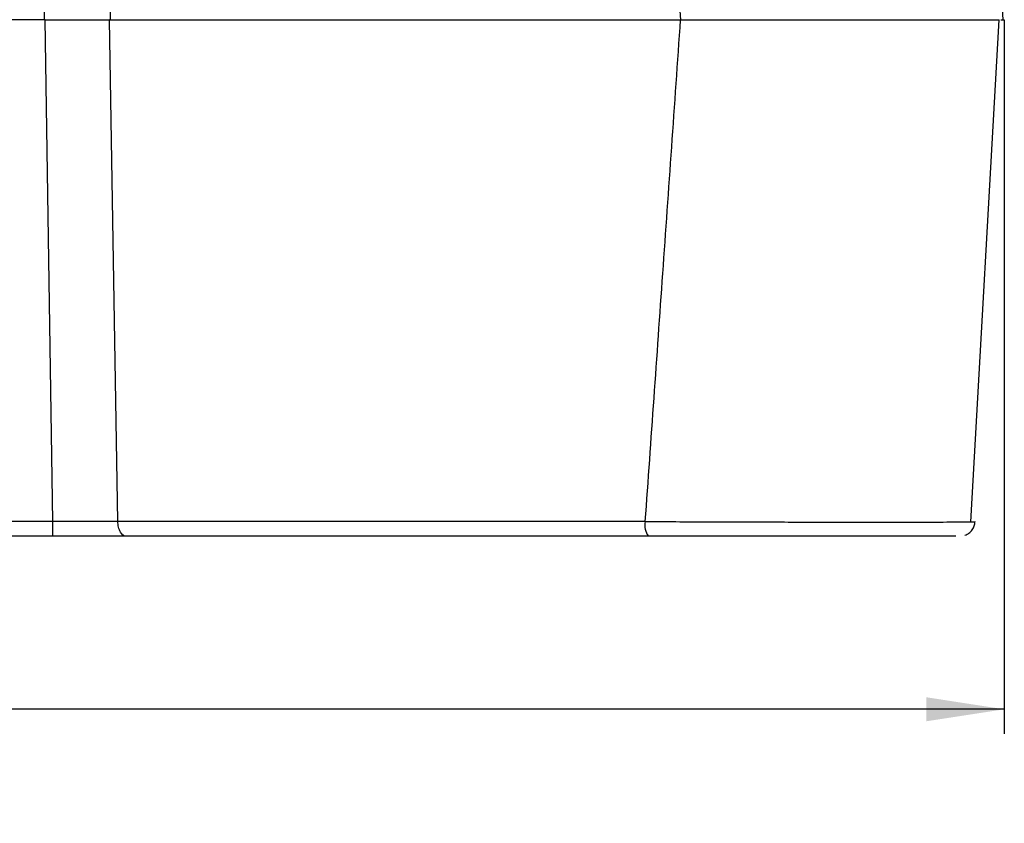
# Model space of a CAD drawing. Header units: millimetres. Extents: x 0 to 1118, y 0 to 864.
# Tile 36 of 48: x 519 to 645, y 353 to 456. Entities that reach past the tile are written whole.
import ezdxf

# ---------------------------------------------------------------- set-up
doc = ezdxf.new("R2010")
doc.units = ezdxf.units.MM
doc.layers.add('DIMENSIONS', color=140, linetype='Continuous', lineweight=25)
doc.styles.add('SLDTEXTSTYLE0', font='TXT', dxfattribs={"width": 0.75})
doc.dimstyles.new('SLDDIMSTYLE0', dxfattribs={"dimtxt": 10, "dimasz": 10, "dimexe": 0, "dimexo": 0.0625, "dimgap": 2.5, "dimtad": 0, "dimtih": 1, "dimtoh": 1, "dimdec": 1, "dimrnd": 1e-09, "dimzin": 4, "dimdsep": 46, "dimtxsty": 'SLDTEXTSTYLE0', "dimsah": 1, "dimcen": 0.09, "dimadec": 0, "dimazin": 1, "dimtfac": 1, "dimtdec": 1, "dimtofl": 0, "dimtmove": 0, "dimatfit": 3, "dimfxl": 0, "dimfrac": 2, "dimtolj": 1, "dimtzin": 12, "dimarcsym": 0})

# ---------------------------------------------------------------- blocks, each defined once
blk = doc.blocks.new('_D')
at = {"layer": 'DIMENSIONS'}
for p, q in [((151.46, 454.27), (151.46, 364.5)), ((645.46, 453.39), (645.46, 364.5)), ((381.83, 369.15), (378.79, 369.15)), ((378.79, 369.15), (378.79, 353.27)), ((415.08, 369.15), (418.13, 369.15)), ((418.13, 369.15), (418.13, 353.27)), ((151.46, 367.67), (373.71, 367.67)), ((645.46, 367.67), (423.21, 367.67)), ((378.79, 353.27), (381.83, 353.27)), ((418.13, 353.27), (415.08, 353.27))]:
    blk.add_line(p, q, dxfattribs=at)
for points in [[(151.46, 367.67), (161.46, 366.13), (161.46, 369.21)], [(645.46, 367.67), (635.46, 369.21), (635.46, 366.13)]]:
    blk.add_solid(points, dxfattribs=at)
at = {"layer": 'DIMENSIONS', "char_height": 10, "attachment_point": 1, "style": 'SLDTEXTSTYLE0'}
for s, insert in [('494.0', (381.83, 384.07)), ('19.45', (381.83, 366.16))]:
    blk.add_mtext(s, dxfattribs=dict(at, insert=insert))

msp = doc.modelspace()

# ---------------------------------------------------------------- linework, layer by layer
for p, q in [((522.49, 474.91), (522.19, 456.17)), ((530.95, 472.63), (530.68, 456.17)), ((644.6, 468.13), (645.27, 456.17)), ((603.46, 462.09), (603.88, 456.17)), ((522.19, 456.17), (274.7, 456.17)), ((522.31, 456.17), (522.19, 456.17)), ((522.19, 456.17), (522.19, 456.17)), ((523.33, 391.76), (522.31, 456.17)), ((531.66, 391.76), (530.58, 456.17)), ((641.17, 391.73), (644.78, 456.17)), ((523.33, 391.76), (432.65, 391.76)), ((523.33, 389.87), (523.33, 391.76)), ((523.33, 389.87), (273.59, 389.87))]:
    msp.add_line(p, q)
msp.add_arc((601.85, 391.33), 2.55, 170.2504, 214.9658)
for points, knots in [([(522.31, 456.17), (522.44, 456.17), (522.7, 456.17), (523.1, 456.17), (523.49, 456.17), (523.89, 456.17), (524.28, 456.17), (524.68, 456.17), (525.07, 456.17), (525.46, 456.17), (525.85, 456.17), (526.24, 456.17), (526.63, 456.17), (527.01, 456.17), (527.39, 456.17), (527.76, 456.17), (528.13, 456.17), (528.5, 456.17), (528.86, 456.17), (529.22, 456.17), (529.57, 456.17), (529.91, 456.17), (530.25, 456.17), (530.47, 456.17), (530.58, 456.17)], [0, 0, 0, 0, 0.0449, 0.089957, 0.135155, 0.180481, 0.225919, 0.271452, 0.317067, 0.362745, 0.408473, 0.454232, 0.500008, 0.545783, 0.591542, 0.637269, 0.682947, 0.72856, 0.774092, 0.819528, 0.864852, 0.910048, 0.955103, 1, 1, 1, 1]), ([(530.68, 456.17), (541.73, 456.17), (553.51, 456.17), (578.07, 456.17), (590.84, 456.17), (603.86, 456.17)], [0, 0, 0, 0, 0.5, 0.5, 1, 1, 1, 1]), ([(603.86, 456.17), (603.48, 450.71), (602.72, 439.85), (601.58, 423.66), (600.46, 407.65), (599.7, 397.04), (599.33, 391.76)], [0, 0, 0, 0, 0.254223, 0.505631, 0.754223, 1, 1, 1, 1]), ([(603.88, 456.17), (604.54, 456.17), (607.13, 456.17), (611.09, 456.17), (615.02, 456.17), (618.9, 456.17), (622.69, 456.17), (626.15, 456.17), (629, 456.17), (631.81, 456.17), (634.37, 456.17), (636.1, 456.17), (637.7, 456.17), (639.68, 456.17), (641.37, 456.17), (642.83, 456.17), (643.84, 456.17), (644.53, 456.17), (644.73, 456.17), (644.79, 456.17)], [0, 0, 0, 0, 0.0361532, 0.1421911, 0.2133148, 0.2494406, 0.3554046, 0.4264847, 0.4553918, 0.532262, 0.609705, 0.6390294, 0.6672676, 0.7409745, 0.8178587, 0.8512291, 0.9292619, 0.9798289, 1, 1, 1, 1]), ([(645, 456.17), (645.07, 456.17), (645.14, 456.17), (645.23, 456.17), (645.27, 456.17), (645.34, 456.17), (645.33, 456.17), (645.27, 456.17)], [0, 0, 0, 0, 0.25, 0.25, 0.5, 0.5, 1, 1, 1, 1]), ([(531.66, 391.76), (530.44, 391.76), (529.09, 391.76), (526.27, 391.76), (524.8, 391.76), (523.33, 391.76)], [0, 0, 0, 0, 0.5, 0.5, 1, 1, 1, 1]), ([(599.33, 391.76), (593.31, 391.76), (587.35, 391.76), (575.6, 391.76), (569.81, 391.76), (552.79, 391.76), (541.9, 391.76), (531.66, 391.76)], [0, 0, 0, 0, 0.25, 0.25, 0.5, 0.5, 1, 1, 1, 1]), ([(532.77, 389.87), (532.64, 389.87), (532.5, 389.91), (532.24, 390.09), (532.11, 390.23), (531.9, 390.6), (531.81, 390.82), (531.69, 391.29), (531.66, 391.53), (531.66, 391.76)], [0, 0, 0, 0, 0.25, 0.25, 0.5, 0.5, 0.75, 0.75, 1, 1, 1, 1]), ([(599.33, 391.76), (600.65, 391.76), (603.29, 391.75), (607.33, 391.73), (611.35, 391.72), (615.32, 391.71), (619.17, 391.7), (622.85, 391.7), (626.32, 391.69), (629.54, 391.69), (632.44, 391.69), (635.01, 391.7), (637.21, 391.7), (638.99, 391.71), (640.36, 391.72), (640.9, 391.73), (641.16, 391.73)], [0, 0, 0, 0, 0.071574, 0.143151, 0.214729, 0.286309, 0.357891, 0.429474, 0.501058, 0.572643, 0.644227, 0.715811, 0.787395, 0.858976, 0.930557, 1, 1, 1, 1]), ([(640.41, 390), (640.59, 390.08), (640.95, 390.25), (641.35, 390.69), (641.63, 391.2), (641.68, 391.57), (641.7, 391.75)], [0, 0, 0, 0, 0.255111, 0.513902, 0.765295, 1, 1, 1, 1]), ([(641.16, 391.73), (641.17, 391.73), (641.49, 391.74), (641.68, 391.74), (641.65, 391.75), (641.64, 391.75)], [0, 0, 0, 0, 0.019654, 0.678685, 1, 1, 1, 1]), ([(532.77, 389.87), (532.65, 389.87), (532.42, 389.87), (532.06, 389.87), (531.7, 389.87), (531.34, 389.87), (530.97, 389.87), (530.35, 389.87), (529.45, 389.87), (528.27, 389.87), (527.06, 389.87), (525.96, 389.87), (525, 389.87), (524.16, 389.87), (523.61, 389.87), (523.33, 389.87)], [0, 0, 0, 0, 0.041716, 0.083383, 0.125026, 0.166672, 0.208344, 0.250068, 0.375004, 0.50001, 0.624961, 0.749951, 0.833317, 0.916599, 1, 1, 1, 1]), ([(599.75, 389.87), (599.3, 389.87), (598.38, 389.87), (597, 389.87), (595.63, 389.87), (594.26, 389.87), (592.89, 389.87), (591.53, 389.87), (590.17, 389.87), (588.81, 389.87), (587.46, 389.87), (586.11, 389.87), (584.76, 389.87), (583.41, 389.87), (579.61, 389.87), (573.41, 389.87), (564.92, 389.87), (556.59, 389.87), (550.38, 389.87), (546.18, 389.87), (543.9, 389.87), (541.64, 389.87), (539.39, 389.87), (537.16, 389.87), (534.95, 389.87), (533.5, 389.87), (532.77, 389.87)], [0, 0, 0, 0, 0.019275, 0.03854, 0.057797, 0.077047, 0.096291, 0.11553, 0.134764, 0.153995, 0.173225, 0.192453, 0.21168, 0.230909, 0.250139, 0.374871, 0.499609, 0.624395, 0.749288, 0.785111, 0.820922, 0.856725, 0.892528, 0.928337, 0.964159, 1, 1, 1, 1]), ([(639.22, 389.87), (639.22, 389.87), (639.08, 389.87), (638.4, 389.87), (637.16, 389.87), (635.46, 389.87), (633.4, 389.87), (630.98, 389.87), (628.24, 389.87), (625.21, 389.87), (621.94, 389.87), (618.47, 389.87), (614.84, 389.87), (611.1, 389.87), (607.31, 389.87), (603.5, 389.87), (601, 389.87), (599.75, 389.87)], [0, 0, 0, 0, 0.0001112, 0.0716109, 0.1430982, 0.2144963, 0.2858928, 0.3572271, 0.4285674, 0.4998975, 0.571242, 0.6426281, 0.7140369, 0.7855139, 0.8570239, 0.9284925, 1, 1, 1, 1])]:
    msp.add_open_spline(points, degree=3, knots=knots)
for points in [[(530.67, 456.17), (530.64, 456.17), (530.61, 456.17), (530.58, 456.17)], [(530.68, 456.17), (530.67, 456.17), (530.67, 456.17), (530.67, 456.17)], [(603.88, 456.17), (603.87, 456.17), (603.87, 456.17), (603.86, 456.17)]]:
    msp.add_open_spline(points, degree=3)
at = {"layer": 'DIMENSIONS'}
for p, q in [((645.32, 456.17), (645.46, 456.17)), ((645.46, 456.17), (645.46, 453.16))]:
    msp.add_line(p, q, dxfattribs=at)

# ---------------------------------------------------------------- dimensions: what is measured, and where the dimension line sits
dim = msp.add_linear_dim(base=(645.46, 367.67), p1=(151.46, 455.54), p2=(645.46, 454.66), dimstyle='SLDDIMSTYLE0', dxfattribs=at)
dim.commit()
dim.dimension.update_dxf_attribs({"geometry": '_D', "text_midpoint": (398.46, 367.67), "dimtype": 160})

doc.saveas('drawing.dxf')
